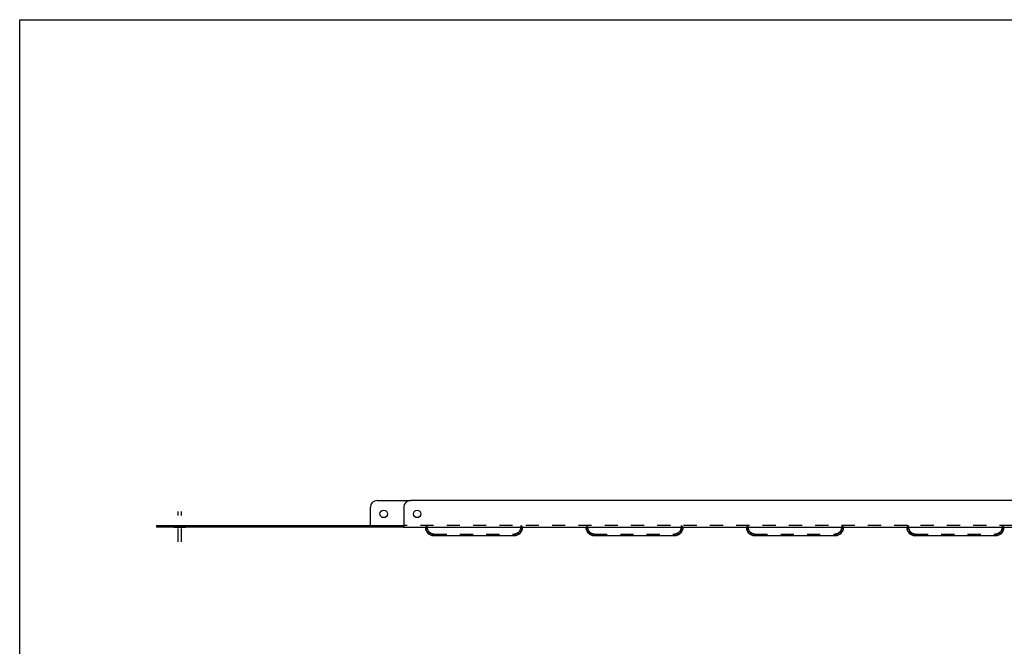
# Model space of a CAD drawing. Header units: inches. Extents: x 0 to 89.5, y 0 to 57.9.
# Tile 4 of 9: x 0 to 36.8, y 34.5 to 57.9. Entities that reach past the tile are written whole.
import ezdxf

# ---------------------------------------------------------------- set-up
doc = ezdxf.new("R2010")
doc.units = ezdxf.units.IN
doc.header["$LTSCALE"] = 4.921053
doc.header["$MEASUREMENT"] = 0
doc.linetypes.add('DASHED', pattern=[0.2, 0.1, -0.1])
doc.linetypes.add('HIDDEN', pattern=[0.2, 0.1, -0.1])
doc.layers.get('0').update_dxf_attribs({"linetype": 'CONTINUOUS'})
doc.layers.add('02___PRT_ALL_AXES', color=7, linetype='CONTINUOUS')
doc.layers.add('DEFAULT_2', color=8, linetype='HIDDEN')

msp = doc.modelspace()

# ---------------------------------------------------------------- linework, layer by layer
at = {"color": 7, "linetype": 'Continuous'}
for p, q in [((0, 0), (0, 57.895)), ((0, 57.895), (89.474, 57.895)), ((13.362, 39.923), (14.612, 39.923)), ((13.112, 38.983), (13.112, 39.673)), ((5.112, 38.983), (5.112, 38.923)), ((5.112, 38.983), (14.336, 38.983)), ((14.336, 38.983), (14.336, 38.923))]:
    msp.add_line(p, q, dxfattribs=at)
at = {"color": 3, "linetype": 'Continuous'}
for p, q in [((67.362, 39.923), (14.612, 39.923)), ((14.362, 39.673), (14.362, 38.952)), ((14.336, 38.923), (5.112, 38.923)), ((14.347, 38.923), (67.628, 38.923)), ((15.474, 38.611), (18.501, 38.611)), ((21.474, 38.611), (24.501, 38.611)), ((27.474, 38.611), (30.501, 38.611)), ((33.474, 38.611), (36.501, 38.611))]:
    msp.add_line(p, q, dxfattribs=at)
at = {"color": 7, "linetype": 'Continuous'}
for points in [[(13.112, 38.997), (13.108, 38.997), (13.105, 38.996), (13.102, 38.994), (13.099, 38.991), (13.096, 38.988), (13.093, 38.985), (13.09, 38.983), (13.086, 38.983)], [(14.362, 38.997), (14.358, 38.997), (14.355, 38.996), (14.352, 38.994), (14.349, 38.991), (14.346, 38.988), (14.343, 38.985), (14.34, 38.983), (14.336, 38.983)]]:
    msp.add_lwpolyline(points, dxfattribs=at)
at = {"color": 3, "linetype": 'Continuous'}
msp.add_lwpolyline([(14.362, 38.952), (14.359, 38.948), (14.356, 38.943), (14.353, 38.938), (14.35, 38.934), (14.347, 38.929), (14.344, 38.926), (14.34, 38.924), (14.336, 38.923)], dxfattribs=at)
at = {"color": 7, "linetype": 'Continuous'}
msp.add_arc((13.362, 39.673), 0.25, 90, 180, dxfattribs=at)
at = {"color": 3, "linetype": 'Continuous'}
for centre, radius, start, end in [((14.612, 39.673), 0.25, 90, 180), ((15.487, 38.92), 0.31, 180.1019, 267.4773), ((18.487, 38.92), 0.31, 272.5227, 359.9), ((21.487, 38.92), 0.31, 180.1019, 267.4773), ((24.487, 38.92), 0.31, 272.5227, 359.9), ((27.487, 38.92), 0.31, 180.1019, 267.4773), ((30.487, 38.92), 0.31, 272.5227, 359.9), ((33.487, 38.92), 0.31, 180.1019, 267.4773), ((36.487, 38.92), 0.31, 272.5227, 359.9)]:
    msp.add_arc(centre, radius, start, end, dxfattribs=at)
at = {"layer": '02___PRT_ALL_AXES', "color": 2, "linetype": 'DASHED'}
for p, q in [((5.925, 38.383), (5.925, 39.509)), ((6.05, 38.383), (6.05, 39.509))]:
    msp.add_line(p, q, dxfattribs=at)
at = {"layer": '02___PRT_ALL_AXES', "color": 8, "linetype": 'HIDDEN'}
for p, q in [((5.769, 38.983), (5.769, 38.923)), ((5.769, 38.983), (6.206, 38.983)), ((5.769, 38.923), (6.206, 38.923)), ((6.206, 38.983), (6.206, 38.923))]:
    msp.add_line(p, q, dxfattribs=at)
at = {"layer": '02___PRT_ALL_AXES', "color": 7, "linetype": 'Continuous'}
msp.add_circle((13.612, 39.423), 0.141, dxfattribs=at)
at = {"layer": '02___PRT_ALL_AXES', "color": 3, "linetype": 'Continuous'}
msp.add_circle((14.862, 39.423), 0.141, dxfattribs=at)
at = {"layer": 'DEFAULT_2', "color": 8, "linetype": 'HIDDEN'}
for p, q in [((13.086, 38.983), (13.086, 38.923)), ((13.112, 38.952), (13.112, 38.983)), ((67.639, 38.983), (14.336, 38.983)), ((14.347, 38.923), (14.336, 38.923)), ((15.177, 38.921), (15.177, 38.923)), ((15.177, 38.921), (15.177, 38.921)), ((15.237, 38.921), (15.177, 38.921)), ((15.183, 38.93), (15.178, 38.929)), ((15.178, 38.929), (15.178, 38.928)), ((15.178, 38.928), (15.179, 38.927)), ((15.179, 38.927), (15.182, 38.923)), ((15.237, 38.983), (15.182, 38.923)), ((15.237, 38.92), (15.237, 38.983)), ((15.487, 38.671), (15.439, 38.675)), ((15.475, 38.671), (18.5, 38.671)), ((18.737, 38.921), (18.733, 38.872)), ((18.737, 38.983), (18.737, 38.921)), ((18.737, 38.983), (18.793, 38.923)), ((18.737, 38.921), (18.797, 38.921)), ((18.779, 38.938), (18.774, 38.942)), ((18.793, 38.923), (18.796, 38.927)), ((18.796, 38.927), (18.797, 38.928)), ((18.797, 38.923), (18.797, 38.921)), ((18.797, 38.921), (18.797, 38.921)), ((21.177, 38.921), (21.177, 38.923)), ((21.177, 38.921), (21.177, 38.921)), ((21.237, 38.921), (21.177, 38.921)), ((21.183, 38.93), (21.178, 38.929)), ((21.178, 38.928), (21.179, 38.927)), ((21.179, 38.927), (21.182, 38.923)), ((21.237, 38.983), (21.182, 38.923)), ((21.237, 38.92), (21.237, 38.983)), ((21.487, 38.671), (21.439, 38.675)), ((21.475, 38.671), (24.5, 38.671)), ((24.737, 38.921), (24.733, 38.872)), ((24.737, 38.983), (24.737, 38.921)), ((24.737, 38.983), (24.793, 38.923)), ((24.737, 38.921), (24.797, 38.921)), ((24.779, 38.938), (24.774, 38.942)), ((24.793, 38.923), (24.796, 38.927)), ((24.796, 38.927), (24.797, 38.928)), ((24.797, 38.923), (24.797, 38.921)), ((24.797, 38.921), (24.797, 38.921)), ((27.177, 38.921), (27.177, 38.923)), ((27.177, 38.921), (27.177, 38.921)), ((27.237, 38.921), (27.177, 38.921)), ((27.183, 38.93), (27.178, 38.929)), ((27.178, 38.928), (27.179, 38.927)), ((27.179, 38.927), (27.182, 38.923)), ((27.237, 38.983), (27.182, 38.923)), ((27.237, 38.92), (27.237, 38.983)), ((27.487, 38.671), (27.439, 38.675)), ((27.475, 38.671), (30.5, 38.671)), ((30.737, 38.921), (30.733, 38.872)), ((30.737, 38.983), (30.737, 38.921)), ((30.737, 38.983), (30.793, 38.923)), ((30.737, 38.921), (30.797, 38.921)), ((30.779, 38.938), (30.774, 38.942)), ((30.793, 38.923), (30.796, 38.927)), ((30.796, 38.927), (30.797, 38.928)), ((30.797, 38.923), (30.797, 38.921)), ((30.797, 38.921), (30.797, 38.921)), ((33.177, 38.921), (33.177, 38.923)), ((33.177, 38.921), (33.177, 38.921)), ((33.237, 38.921), (33.177, 38.921)), ((33.183, 38.93), (33.178, 38.929)), ((33.178, 38.928), (33.179, 38.927)), ((33.179, 38.927), (33.182, 38.923)), ((33.237, 38.983), (33.182, 38.923)), ((33.237, 38.92), (33.237, 38.983)), ((33.487, 38.671), (33.439, 38.675)), ((33.475, 38.671), (36.5, 38.671)), ((36.737, 38.921), (36.733, 38.872)), ((36.737, 38.983), (36.737, 38.921)), ((36.737, 38.983), (36.793, 38.923)), ((36.737, 38.921), (36.797, 38.921)), ((36.779, 38.938), (36.774, 38.942)), ((36.793, 38.923), (36.796, 38.927)), ((36.796, 38.927), (36.797, 38.928)), ((36.797, 38.923), (36.797, 38.921)), ((36.797, 38.921), (36.797, 38.921)), ((33.427, 38.617), (33.369, 38.634)), ((33.487, 38.611), (33.427, 38.617))]:
    msp.add_line(p, q, dxfattribs=at)
for points in [[(13.095, 38.923), (13.094, 38.923), (13.092, 38.923), (13.09, 38.923), (13.088, 38.923), (13.085, 38.924)], [(13.112, 38.952), (13.109, 38.948), (13.106, 38.943), (13.103, 38.938), (13.1, 38.934), (13.097, 38.929), (13.094, 38.926), (13.09, 38.924), (13.086, 38.923)], [(14.345, 38.923), (14.344, 38.923), (14.342, 38.923), (14.34, 38.923), (14.338, 38.923), (14.335, 38.924)], [(15.487, 38.611), (15.427, 38.617), (15.369, 38.634), (15.315, 38.663), (15.268, 38.701), (15.23, 38.748), (15.201, 38.802), (15.183, 38.86), (15.177, 38.921)], [(15.177, 38.923), (15.178, 38.927), (15.178, 38.929)], [(15.201, 38.943), (15.196, 38.938), (15.19, 38.934), (15.183, 38.93)], [(15.311, 38.744), (15.28, 38.782), (15.257, 38.825), (15.242, 38.872), (15.237, 38.921)], [(15.439, 38.675), (15.392, 38.69), (15.349, 38.713), (15.311, 38.744)], [(18.797, 38.921), (18.792, 38.86), (18.774, 38.802), (18.745, 38.748), (18.707, 38.701), (18.66, 38.663), (18.606, 38.634), (18.548, 38.617), (18.487, 38.611)], [(18.664, 38.744), (18.626, 38.713), (18.583, 38.69), (18.536, 38.675), (18.487, 38.671)], [(18.733, 38.872), (18.718, 38.825), (18.695, 38.782), (18.664, 38.744)], [(18.797, 38.928), (18.791, 38.931), (18.784, 38.934), (18.779, 38.938)], [(18.797, 38.928), (18.797, 38.926), (18.797, 38.923)], [(21.487, 38.611), (21.427, 38.617), (21.369, 38.634), (21.315, 38.663), (21.268, 38.701), (21.23, 38.748), (21.201, 38.802), (21.183, 38.86), (21.177, 38.921)], [(21.177, 38.923), (21.178, 38.927), (21.178, 38.929), (21.178, 38.928)], [(21.201, 38.943), (21.196, 38.938), (21.19, 38.934), (21.183, 38.93)], [(21.311, 38.744), (21.28, 38.782), (21.257, 38.825), (21.242, 38.872), (21.237, 38.921)], [(21.439, 38.675), (21.392, 38.69), (21.349, 38.713), (21.311, 38.744)], [(24.797, 38.921), (24.792, 38.86), (24.774, 38.802), (24.745, 38.748), (24.707, 38.701), (24.66, 38.663), (24.606, 38.634), (24.548, 38.617), (24.487, 38.611)], [(24.664, 38.744), (24.626, 38.713), (24.583, 38.69), (24.536, 38.675), (24.487, 38.671)], [(24.733, 38.872), (24.718, 38.825), (24.695, 38.782), (24.664, 38.744)], [(24.797, 38.928), (24.791, 38.931), (24.784, 38.934), (24.779, 38.938)], [(24.797, 38.928), (24.797, 38.926), (24.797, 38.923)], [(27.487, 38.611), (27.427, 38.617), (27.369, 38.634), (27.315, 38.663), (27.268, 38.701), (27.23, 38.748), (27.201, 38.802), (27.183, 38.86), (27.177, 38.921)], [(27.177, 38.923), (27.178, 38.927), (27.178, 38.929), (27.178, 38.928)], [(27.201, 38.943), (27.196, 38.938), (27.19, 38.934), (27.183, 38.93)], [(27.311, 38.744), (27.28, 38.782), (27.257, 38.825), (27.242, 38.872), (27.237, 38.921)], [(27.439, 38.675), (27.392, 38.69), (27.349, 38.713), (27.311, 38.744)], [(30.797, 38.921), (30.792, 38.86), (30.774, 38.802), (30.745, 38.748), (30.707, 38.701), (30.66, 38.663), (30.606, 38.634), (30.548, 38.617), (30.487, 38.611)], [(30.664, 38.744), (30.626, 38.713), (30.583, 38.69), (30.536, 38.675), (30.487, 38.671)], [(30.733, 38.872), (30.718, 38.825), (30.695, 38.782), (30.664, 38.744)], [(30.797, 38.928), (30.791, 38.931), (30.784, 38.934), (30.779, 38.938)], [(30.797, 38.928), (30.797, 38.926), (30.797, 38.923)], [(33.369, 38.634), (33.315, 38.663), (33.268, 38.701), (33.23, 38.748), (33.201, 38.802), (33.183, 38.86), (33.177, 38.921)], [(33.177, 38.923), (33.178, 38.927), (33.178, 38.929), (33.178, 38.928)], [(33.201, 38.943), (33.196, 38.938), (33.19, 38.934), (33.183, 38.93)], [(33.311, 38.744), (33.28, 38.782), (33.257, 38.825), (33.242, 38.872), (33.237, 38.921)], [(33.439, 38.675), (33.392, 38.69), (33.349, 38.713), (33.311, 38.744)], [(36.797, 38.921), (36.792, 38.86), (36.774, 38.802), (36.745, 38.748), (36.707, 38.701), (36.66, 38.663), (36.606, 38.634), (36.548, 38.617), (36.487, 38.611)], [(36.664, 38.744), (36.626, 38.713), (36.583, 38.69), (36.536, 38.675), (36.487, 38.671)], [(36.733, 38.872), (36.718, 38.825), (36.695, 38.782), (36.664, 38.744)], [(36.797, 38.928), (36.791, 38.931), (36.784, 38.934), (36.779, 38.938)], [(36.797, 38.928), (36.797, 38.926), (36.797, 38.923)]]:
    msp.add_lwpolyline(points, dxfattribs=at)
for centre, start, end in [((15.487, 38.92), 180, 267.191), ((18.487, 38.92), 272.809, 360), ((21.487, 38.92), 180, 267.191), ((24.487, 38.92), 272.809, 360), ((27.487, 38.92), 180, 267.191), ((30.487, 38.92), 272.809, 360), ((33.487, 38.92), 180, 267.191), ((36.487, 38.92), 272.809, 360)]:
    msp.add_arc(centre, 0.25, start, end, dxfattribs=at)

doc.saveas('drawing.dxf')
